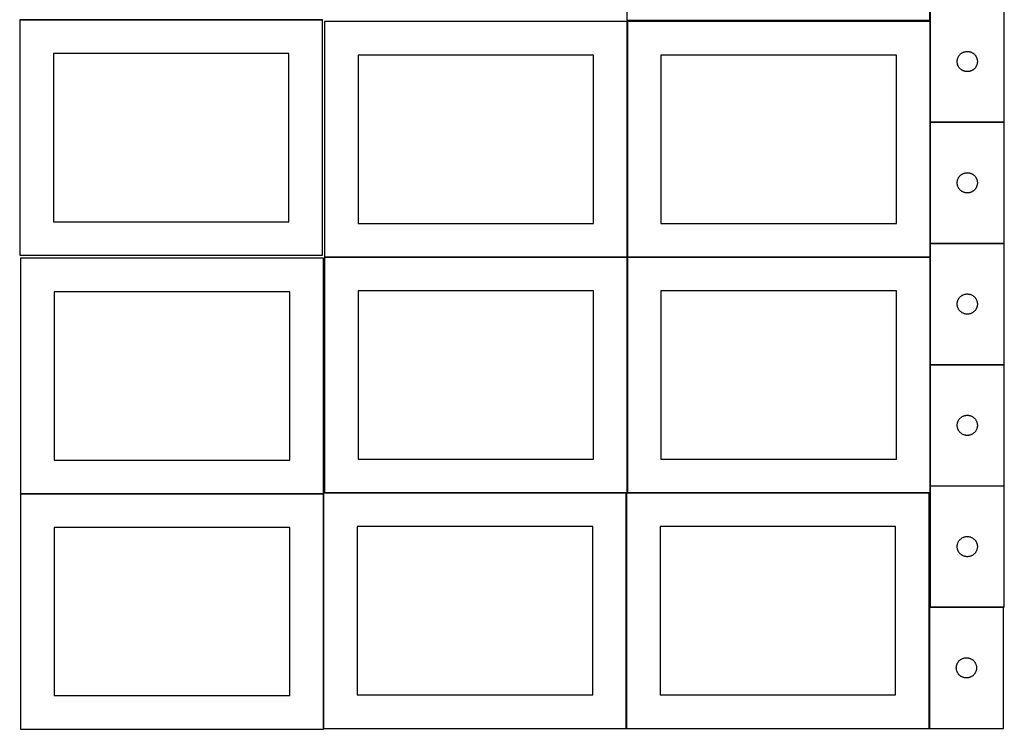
# Model space of a CAD drawing. Header units: millimetres. Extents: x 7 to 1491, y 7 to 2993.
# Tile 1 of 11: x 7 to 1470, y 7 to 1061. Entities that reach past the tile are written whole.
import ezdxf

# ---------------------------------------------------------------- set-up
doc = ezdxf.new("R2010")
doc.units = ezdxf.units.MM
doc.layers.add('COMMON', color=5, linetype='CONTINUOUS', true_color=0x0000ff)
doc.layers.add('CUT', color=7, linetype='CONTINUOUS', true_color=0x000000)

msp = doc.modelspace()

# ---------------------------------------------------------------- linework, layer by layer
at = {"layer": 'COMMON'}
for p, q in [((7.849575, 1060.999043), (456.524735, 1060.999043)), ((909.474233, 1058.249546), (909.474233, 708.249546)), ((1359.674234, 1058.249546), (1359.674234, 908.849567)), ((1359.674234, 908.649566), (1359.674234, 728.649566)), ((1359.774235, 908.749566), (1469.774235, 908.749566)), ((1359.674234, 728.449565), (1359.674234, 708.249546)), ((1359.774235, 728.549565), (1469.774235, 728.549565)), ((459.374233, 708.149545), (909.374233, 708.149545)), ((909.474233, 708.049545), (909.474233, 358.049545)), ((909.574234, 708.149545), (1359.574234, 708.149545)), ((1359.674234, 708.049545), (1359.674234, 548.449565)), ((1359.674234, 548.249564), (1359.674234, 368.249564)), ((1359.774235, 548.349564), (1469.774235, 548.349564)), ((1359.674234, 368.049563), (1359.674234, 358.049545)), ((1359.774235, 368.149563), (1469.774235, 368.149563)), ((7.849575, 356.62478), (457.849575, 356.62478)), ((457.949575, 356.52478), (457.949575, 7.849544)), ((459.374233, 357.949544), (908.049576, 357.949544)), ((908.149576, 357.849544), (908.149576, 7.849544)), ((909.574234, 357.949544), (1358.249577, 357.949544)), ((1358.349577, 187.849544), (1358.349577, 7.849544)), ((1359.774235, 187.949544), (1468.449578, 187.949544))]:
    msp.add_line(p, q, dxfattribs=at)
at = {"layer": 'CUT'}
for p, q in [((909.014593, 1410.369179), (909.014593, 1060.369179)), ((1359.014593, 1060.369179), (1359.014593, 1410.369179)), ((1359.774235, 1088.849567), (1359.774235, 908.849567)), ((1469.774235, 908.849567), (1469.774235, 1088.849567)), ((456.524735, 1060.899043), (6.524735, 1060.899043)), ((6.524735, 1060.899043), (6.524735, 710.899043)), ((456.524735, 710.899043), (456.524735, 1060.899043)), ((909.374233, 1058.249546), (459.374233, 1058.249546)), ((459.374233, 1058.249546), (459.374233, 708.249546)), ((909.014593, 1060.369179), (1359.014593, 1060.369179)), ((909.374233, 708.249546), (909.374233, 1058.249546)), ((1359.574234, 1058.249546), (909.574234, 1058.249546)), ((909.574234, 1058.249546), (909.574234, 708.249546)), ((1359.574234, 708.249546), (1359.574234, 1058.249546)), ((406.524735, 1010.899043), (56.524735, 1010.899043)), ((56.524735, 1010.899043), (56.524735, 760.899043)), ((406.524735, 760.899043), (406.524735, 1010.899043)), ((1404.305073, 1009.591849), (1404.871953, 1010.116545)), ((1404.871953, 1010.116545), (1405.465093, 1010.611364)), ((1405.465093, 1010.611364), (1406.082919, 1011.074992)), ((1406.082919, 1011.074992), (1406.723792, 1011.5062)), ((1406.723792, 1011.5062), (1407.386014, 1011.903845)), ((1407.386014, 1011.903845), (1408.067828, 1012.266873)), ((1408.067828, 1012.266873), (1408.767427, 1012.59432)), ((1408.767427, 1012.59432), (1409.482954, 1012.885319)), ((1409.482954, 1012.885319), (1410.212513, 1013.139097)), ((1410.212513, 1013.139097), (1410.954168, 1013.354982)), ((1410.954168, 1013.354982), (1411.705954, 1013.532402)), ((1411.705954, 1013.532402), (1412.465876, 1013.670885)), ((1412.465876, 1013.670885), (1413.23192, 1013.770065)), ((1413.23192, 1013.770065), (1414.002054, 1013.829678)), ((1414.002054, 1013.829678), (1414.774235, 1013.849567)), ((1414.774235, 1013.849567), (1415.546416, 1013.829678)), ((1415.546416, 1013.829678), (1416.31655, 1013.770065)), ((1416.31655, 1013.770065), (1417.082594, 1013.670885)), ((1417.082594, 1013.670885), (1417.842516, 1013.532402)), ((1417.842516, 1013.532402), (1418.594302, 1013.354982)), ((1418.594302, 1013.354982), (1419.335958, 1013.139097)), ((1419.335958, 1013.139097), (1420.065516, 1012.885319)), ((1420.065516, 1012.885319), (1420.781044, 1012.59432)), ((1420.781044, 1012.59432), (1421.480642, 1012.266873)), ((1421.480642, 1012.266873), (1422.162456, 1011.903845)), ((1422.162456, 1011.903845), (1422.824678, 1011.5062)), ((1422.824678, 1011.5062), (1423.465552, 1011.074992)), ((1423.465552, 1011.074992), (1424.083377, 1010.611364)), ((1424.083377, 1010.611364), (1424.676517, 1010.116545)), ((1424.676517, 1010.116545), (1425.243397, 1009.591849)), ((859.374233, 1008.249546), (509.374233, 1008.249546)), ((509.374233, 1008.249546), (509.374233, 758.249546)), ((859.374233, 758.249546), (859.374233, 1008.249546)), ((1309.574234, 1008.249546), (959.574234, 1008.249546)), ((959.574234, 1008.249546), (959.574234, 758.249546)), ((1309.574234, 758.249546), (1309.574234, 1008.249546)), ((1399.779208, 999.235785), (1399.818972, 1000.007198)), ((1399.779208, 998.463348), (1399.779208, 999.235785)), ((1399.818972, 997.691935), (1399.779208, 998.463348)), ((1399.818972, 1000.007198), (1399.898395, 1000.775542)), ((1399.898395, 996.923591), (1399.818972, 997.691935)), ((1399.898395, 1000.775542), (1400.017266, 1001.538778)), ((1400.017266, 996.160355), (1399.898395, 996.923591)), ((1400.017266, 1001.538778), (1400.17527, 1002.294883)), ((1400.17527, 995.40425), (1400.017266, 996.160355)), ((1400.17527, 1002.294883), (1400.371987, 1003.041851)), ((1400.371987, 994.657282), (1400.17527, 995.40425)), ((1400.371987, 1003.041851), (1400.606897, 1003.777702)), ((1400.606897, 1003.777702), (1400.879376, 1004.500485)), ((1400.879376, 1004.500485), (1401.188701, 1005.208282)), ((1401.188701, 1005.208282), (1401.534053, 1005.899218)), ((1401.534053, 1005.899218), (1401.914516, 1006.571459)), ((1401.914516, 1006.571459), (1402.32908, 1007.223222)), ((1402.32908, 1007.223222), (1402.776646, 1007.852781)), ((1402.776646, 1007.852781), (1403.256028, 1008.458464)), ((1403.256028, 1008.458464), (1403.765955, 1009.038667)), ((1403.765955, 1009.038667), (1404.305073, 1009.591849)), ((1425.243397, 1009.591849), (1425.782516, 1009.038667)), ((1425.782516, 1009.038667), (1426.292442, 1008.458464)), ((1426.292442, 1008.458464), (1426.771824, 1007.852781)), ((1426.771824, 1007.852781), (1427.21939, 1007.223222)), ((1427.21939, 1007.223222), (1427.633955, 1006.571459)), ((1427.633955, 1006.571459), (1428.014417, 1005.899218)), ((1428.014417, 1005.899218), (1428.359769, 1005.208282)), ((1428.359769, 1005.208282), (1428.669095, 1004.500485)), ((1428.669095, 1004.500485), (1428.941574, 1003.777702)), ((1428.941574, 1003.777702), (1429.176483, 1003.041851)), ((1429.176483, 1003.041851), (1429.373201, 1002.294883)), ((1429.373201, 995.40425), (1429.176483, 994.657282)), ((1429.373201, 1002.294883), (1429.531204, 1001.538778)), ((1429.531204, 996.160355), (1429.373201, 995.40425)), ((1429.531204, 1001.538778), (1429.650075, 1000.775542)), ((1429.650075, 996.923591), (1429.531204, 996.160355)), ((1429.650075, 1000.775542), (1429.729498, 1000.007198)), ((1429.729498, 997.691935), (1429.650075, 996.923591)), ((1429.729498, 1000.007198), (1429.769262, 999.235785)), ((1429.769262, 998.463348), (1429.729498, 997.691935)), ((1429.769262, 999.235785), (1429.769262, 998.463348)), ((1400.606897, 993.921431), (1400.371987, 994.657282)), ((1400.879376, 993.198648), (1400.606897, 993.921431)), ((1401.188701, 992.490851), (1400.879376, 993.198648)), ((1401.534053, 991.799915), (1401.188701, 992.490851)), ((1401.914516, 991.127675), (1401.534053, 991.799915)), ((1402.32908, 990.475911), (1401.914516, 991.127675)), ((1402.776646, 989.846352), (1402.32908, 990.475911)), ((1403.256028, 989.240669), (1402.776646, 989.846352)), ((1403.765955, 988.660466), (1403.256028, 989.240669)), ((1404.305073, 988.107284), (1403.765955, 988.660466)), ((1404.871953, 987.582588), (1404.305073, 988.107284)), ((1405.465093, 987.087769), (1404.871953, 987.582588)), ((1406.082919, 986.624141), (1405.465093, 987.087769)), ((1406.723792, 986.192933), (1406.082919, 986.624141)), ((1407.386014, 985.795288), (1406.723792, 986.192933)), ((1408.067828, 985.43226), (1407.386014, 985.795288)), ((1408.767427, 985.104813), (1408.067828, 985.43226)), ((1409.482954, 984.813814), (1408.767427, 985.104813)), ((1410.212513, 984.560036), (1409.482954, 984.813814)), ((1410.954168, 984.344151), (1410.212513, 984.560036)), ((1411.705954, 984.166731), (1410.954168, 984.344151)), ((1412.465876, 984.028248), (1411.705954, 984.166731)), ((1413.23192, 983.929068), (1412.465876, 984.028248)), ((1414.002054, 983.869455), (1413.23192, 983.929068)), ((1414.774235, 983.849567), (1414.002054, 983.869455)), ((1415.546416, 983.869455), (1414.774235, 983.849567)), ((1416.31655, 983.929068), (1415.546416, 983.869455)), ((1417.082594, 984.028248), (1416.31655, 983.929068)), ((1417.842516, 984.166731), (1417.082594, 984.028248)), ((1418.594302, 984.344151), (1417.842516, 984.166731)), ((1419.335958, 984.560036), (1418.594302, 984.344151)), ((1420.065516, 984.813814), (1419.335958, 984.560036)), ((1420.781044, 985.104813), (1420.065516, 984.813814)), ((1421.480642, 985.43226), (1420.781044, 985.104813)), ((1422.162456, 985.795288), (1421.480642, 985.43226)), ((1422.824678, 986.192933), (1422.162456, 985.795288)), ((1423.465552, 986.624141), (1422.824678, 986.192933)), ((1424.083377, 987.087769), (1423.465552, 986.624141)), ((1424.676517, 987.582588), (1424.083377, 987.087769)), ((1425.243397, 988.107284), (1424.676517, 987.582588)), ((1425.782516, 988.660466), (1425.243397, 988.107284)), ((1426.292442, 989.240669), (1425.782516, 988.660466)), ((1426.771824, 989.846352), (1426.292442, 989.240669)), ((1427.21939, 990.475911), (1426.771824, 989.846352)), ((1427.633955, 991.127675), (1427.21939, 990.475911)), ((1428.014417, 991.799915), (1427.633955, 991.127675)), ((1428.359769, 992.490851), (1428.014417, 991.799915)), ((1428.669095, 993.198648), (1428.359769, 992.490851)), ((1428.941574, 993.921431), (1428.669095, 993.198648)), ((1429.176483, 994.657282), (1428.941574, 993.921431)), ((1359.774235, 908.849567), (1469.774235, 908.849567)), ((1469.774235, 908.649566), (1359.774235, 908.649566)), ((1359.774235, 908.649566), (1359.774235, 728.649566)), ((1469.774235, 728.649566), (1469.774235, 908.649566)), ((1399.779208, 819.035784), (1399.818972, 819.807197)), ((1399.818972, 819.807197), (1399.898395, 820.575541)), ((1399.898395, 820.575541), (1400.017266, 821.338777)), ((1400.017266, 821.338777), (1400.17527, 822.094882)), ((1400.17527, 822.094882), (1400.371987, 822.84185)), ((1400.371987, 822.84185), (1400.606897, 823.577701)), ((1400.606897, 823.577701), (1400.879376, 824.300484)), ((1400.879376, 824.300484), (1401.188701, 825.008281)), ((1401.188701, 825.008281), (1401.534053, 825.699217)), ((1401.534053, 825.699217), (1401.914516, 826.371458)), ((1401.914516, 826.371458), (1402.32908, 827.023221)), ((1402.32908, 827.023221), (1402.776646, 827.65278)), ((1402.776646, 827.65278), (1403.256028, 828.258463)), ((1403.256028, 828.258463), (1403.765955, 828.838666)), ((1403.765955, 828.838666), (1404.305073, 829.391848)), ((1404.305073, 829.391848), (1404.871953, 829.916544)), ((1404.871953, 829.916544), (1405.465093, 830.411363)), ((1405.465093, 830.411363), (1406.082919, 830.874991)), ((1406.082919, 830.874991), (1406.723792, 831.306199)), ((1406.723792, 831.306199), (1407.386014, 831.703844)), ((1407.386014, 831.703844), (1408.067828, 832.066872)), ((1408.067828, 832.066872), (1408.767427, 832.394319)), ((1408.767427, 832.394319), (1409.482954, 832.685318)), ((1409.482954, 832.685318), (1410.212513, 832.939096)), ((1410.212513, 832.939096), (1410.954168, 833.154981)), ((1410.954168, 833.154981), (1411.705954, 833.332401)), ((1411.705954, 833.332401), (1412.465876, 833.470884)), ((1412.465876, 833.470884), (1413.23192, 833.570064)), ((1413.23192, 833.570064), (1414.002054, 833.629677)), ((1414.002054, 833.629677), (1414.774235, 833.649566)), ((1414.774235, 833.649566), (1415.546416, 833.629677)), ((1415.546416, 833.629677), (1416.31655, 833.570064)), ((1416.31655, 833.570064), (1417.082594, 833.470884)), ((1417.082594, 833.470884), (1417.842516, 833.332401)), ((1417.842516, 833.332401), (1418.594302, 833.154981)), ((1418.594302, 833.154981), (1419.335958, 832.939096)), ((1419.335958, 832.939096), (1420.065516, 832.685318)), ((1420.065516, 832.685318), (1420.781044, 832.394319)), ((1420.781044, 832.394319), (1421.480642, 832.066872)), ((1421.480642, 832.066872), (1422.162456, 831.703844)), ((1422.162456, 831.703844), (1422.824678, 831.306199)), ((1422.824678, 831.306199), (1423.465552, 830.874991)), ((1423.465552, 830.874991), (1424.083377, 830.411363)), ((1424.083377, 830.411363), (1424.676517, 829.916544)), ((1424.676517, 829.916544), (1425.243397, 829.391848)), ((1425.243397, 829.391848), (1425.782516, 828.838666)), ((1425.782516, 828.838666), (1426.292442, 828.258463)), ((1426.292442, 828.258463), (1426.771824, 827.65278)), ((1426.771824, 827.65278), (1427.21939, 827.023221)), ((1427.21939, 827.023221), (1427.633955, 826.371458)), ((1427.633955, 826.371458), (1428.014417, 825.699217)), ((1428.014417, 825.699217), (1428.359769, 825.008281)), ((1428.359769, 825.008281), (1428.669095, 824.300484)), ((1428.669095, 824.300484), (1428.941574, 823.577701)), ((1428.941574, 823.577701), (1429.176483, 822.84185)), ((1429.176483, 822.84185), (1429.373201, 822.094882)), ((1429.373201, 822.094882), (1429.531204, 821.338777)), ((1429.531204, 821.338777), (1429.650075, 820.575541)), ((1429.650075, 820.575541), (1429.729498, 819.807197)), ((1429.729498, 819.807197), (1429.769262, 819.035784)), ((1399.779208, 818.263347), (1399.779208, 819.035784)), ((1399.818972, 817.491934), (1399.779208, 818.263347)), ((1399.898395, 816.72359), (1399.818972, 817.491934)), ((1400.017266, 815.960354), (1399.898395, 816.72359)), ((1400.17527, 815.204249), (1400.017266, 815.960354)), ((1400.371987, 814.457281), (1400.17527, 815.204249)), ((1400.606897, 813.72143), (1400.371987, 814.457281)), ((1400.879376, 812.998647), (1400.606897, 813.72143)), ((1401.188701, 812.29085), (1400.879376, 812.998647)), ((1401.534053, 811.599914), (1401.188701, 812.29085)), ((1401.914516, 810.927674), (1401.534053, 811.599914)), ((1402.32908, 810.27591), (1401.914516, 810.927674)), ((1402.776646, 809.646351), (1402.32908, 810.27591)), ((1403.256028, 809.040668), (1402.776646, 809.646351)), ((1403.765955, 808.460465), (1403.256028, 809.040668)), ((1404.305073, 807.907283), (1403.765955, 808.460465)), ((1404.871953, 807.382587), (1404.305073, 807.907283)), ((1405.465093, 806.887768), (1404.871953, 807.382587)), ((1406.082919, 806.42414), (1405.465093, 806.887768)), ((1406.723792, 805.992932), (1406.082919, 806.42414)), ((1407.386014, 805.595287), (1406.723792, 805.992932)), ((1408.067828, 805.232259), (1407.386014, 805.595287)), ((1408.767427, 804.904812), (1408.067828, 805.232259)), ((1409.482954, 804.613813), (1408.767427, 804.904812)), ((1420.781044, 804.904812), (1420.065516, 804.613813)), ((1421.480642, 805.232259), (1420.781044, 804.904812)), ((1422.162456, 805.595287), (1421.480642, 805.232259)), ((1422.824678, 805.992932), (1422.162456, 805.595287)), ((1423.465552, 806.42414), (1422.824678, 805.992932)), ((1424.083377, 806.887768), (1423.465552, 806.42414)), ((1424.676517, 807.382587), (1424.083377, 806.887768)), ((1425.243397, 807.907283), (1424.676517, 807.382587)), ((1425.782516, 808.460465), (1425.243397, 807.907283)), ((1426.292442, 809.040668), (1425.782516, 808.460465)), ((1426.771824, 809.646351), (1426.292442, 809.040668)), ((1427.21939, 810.27591), (1426.771824, 809.646351)), ((1427.633955, 810.927674), (1427.21939, 810.27591)), ((1428.014417, 811.599914), (1427.633955, 810.927674)), ((1428.359769, 812.29085), (1428.014417, 811.599914)), ((1428.669095, 812.998647), (1428.359769, 812.29085)), ((1428.941574, 813.72143), (1428.669095, 812.998647)), ((1429.176483, 814.457281), (1428.941574, 813.72143)), ((1429.373201, 815.204249), (1429.176483, 814.457281)), ((1429.531204, 815.960354), (1429.373201, 815.204249)), ((1429.650075, 816.72359), (1429.531204, 815.960354)), ((1429.729498, 817.491934), (1429.650075, 816.72359)), ((1429.769262, 818.263347), (1429.729498, 817.491934)), ((1429.769262, 819.035784), (1429.769262, 818.263347)), ((1410.212513, 804.360035), (1409.482954, 804.613813)), ((1410.954168, 804.14415), (1410.212513, 804.360035)), ((1411.705954, 803.96673), (1410.954168, 804.14415)), ((1412.465876, 803.828247), (1411.705954, 803.96673)), ((1413.23192, 803.729067), (1412.465876, 803.828247)), ((1414.002054, 803.669454), (1413.23192, 803.729067)), ((1414.774235, 803.649566), (1414.002054, 803.669454)), ((1415.546416, 803.669454), (1414.774235, 803.649566)), ((1416.31655, 803.729067), (1415.546416, 803.669454)), ((1417.082594, 803.828247), (1416.31655, 803.729067)), ((1417.842516, 803.96673), (1417.082594, 803.828247)), ((1418.594302, 804.14415), (1417.842516, 803.96673)), ((1419.335958, 804.360035), (1418.594302, 804.14415)), ((1420.065516, 804.613813), (1419.335958, 804.360035)), ((56.524735, 760.899043), (406.524735, 760.899043)), ((509.374233, 758.249546), (859.374233, 758.249546)), ((959.574234, 758.249546), (1309.574234, 758.249546)), ((1359.774235, 728.649566), (1469.774235, 728.649566)), ((1469.774235, 728.449565), (1359.774235, 728.449565)), ((1359.774235, 728.449565), (1359.774235, 548.449565)), ((1469.774235, 548.449565), (1469.774235, 728.449565)), ((6.524735, 710.899043), (456.524735, 710.899043)), ((457.849575, 706.724781), (7.849575, 706.724781)), ((7.849575, 706.724781), (7.849575, 356.724781)), ((457.849575, 356.724781), (457.849575, 706.724781)), ((459.374233, 708.249546), (909.374233, 708.249546)), ((909.374233, 708.049545), (459.374233, 708.049545)), ((459.374233, 708.049545), (459.374233, 358.049545)), ((909.374233, 358.049545), (909.374233, 708.049545)), ((909.574234, 708.249546), (1359.574234, 708.249546)), ((1359.574234, 708.049545), (909.574234, 708.049545)), ((909.574234, 708.049545), (909.574234, 358.049545)), ((1359.574234, 358.049545), (1359.574234, 708.049545)), ((407.849575, 656.724781), (57.849575, 656.724781)), ((57.849575, 656.724781), (57.849575, 406.724781)), ((407.849575, 406.724781), (407.849575, 656.724781)), ((859.374233, 658.049545), (509.374233, 658.049545)), ((509.374233, 658.049545), (509.374233, 408.049545)), ((859.374233, 408.049545), (859.374233, 658.049545)), ((1309.574234, 658.049545), (959.574234, 658.049545)), ((959.574234, 658.049545), (959.574234, 408.049545)), ((1309.574234, 408.049545), (1309.574234, 658.049545)), ((1400.606897, 643.3777), (1400.879376, 644.100483)), ((1400.879376, 644.100483), (1401.188701, 644.80828)), ((1401.188701, 644.80828), (1401.534053, 645.499216)), ((1401.534053, 645.499216), (1401.914516, 646.171457)), ((1401.914516, 646.171457), (1402.32908, 646.82322)), ((1402.32908, 646.82322), (1402.776646, 647.452779)), ((1402.776646, 647.452779), (1403.256028, 648.058462)), ((1403.256028, 648.058462), (1403.765955, 648.638665)), ((1403.765955, 648.638665), (1404.305073, 649.191847)), ((1404.305073, 649.191847), (1404.871953, 649.716543)), ((1404.871953, 649.716543), (1405.465093, 650.211362)), ((1405.465093, 650.211362), (1406.082919, 650.67499)), ((1406.082919, 650.67499), (1406.723792, 651.106198)), ((1406.723792, 651.106198), (1407.386014, 651.503843)), ((1407.386014, 651.503843), (1408.067828, 651.866871)), ((1408.067828, 651.866871), (1408.767427, 652.194318)), ((1408.767427, 652.194318), (1409.482954, 652.485317)), ((1409.482954, 652.485317), (1410.212513, 652.739095)), ((1410.212513, 652.739095), (1410.954168, 652.95498)), ((1410.954168, 652.95498), (1411.705954, 653.1324)), ((1411.705954, 653.1324), (1412.465876, 653.270883)), ((1412.465876, 653.270883), (1413.23192, 653.370063)), ((1413.23192, 653.370063), (1414.002054, 653.429676)), ((1414.002054, 653.429676), (1414.774235, 653.449565)), ((1414.774235, 653.449565), (1415.546416, 653.429676)), ((1415.546416, 653.429676), (1416.31655, 653.370063)), ((1416.31655, 653.370063), (1417.082594, 653.270883)), ((1417.082594, 653.270883), (1417.842516, 653.1324)), ((1417.842516, 653.1324), (1418.594302, 652.95498)), ((1418.594302, 652.95498), (1419.335958, 652.739095)), ((1419.335958, 652.739095), (1420.065516, 652.485317)), ((1420.065516, 652.485317), (1420.781044, 652.194318)), ((1420.781044, 652.194318), (1421.480642, 651.866871)), ((1421.480642, 651.866871), (1422.162456, 651.503843)), ((1422.162456, 651.503843), (1422.824678, 651.106198)), ((1422.824678, 651.106198), (1423.465552, 650.67499)), ((1423.465552, 650.67499), (1424.083377, 650.211362)), ((1424.083377, 650.211362), (1424.676517, 649.716543)), ((1424.676517, 649.716543), (1425.243397, 649.191847)), ((1425.243397, 649.191847), (1425.782516, 648.638665)), ((1425.782516, 648.638665), (1426.292442, 648.058462)), ((1426.292442, 648.058462), (1426.771824, 647.452779)), ((1426.771824, 647.452779), (1427.21939, 646.82322)), ((1427.21939, 646.82322), (1427.633955, 646.171457)), ((1427.633955, 646.171457), (1428.014417, 645.499216)), ((1428.014417, 645.499216), (1428.359769, 644.80828)), ((1428.359769, 644.80828), (1428.669095, 644.100483)), ((1428.669095, 644.100483), (1428.941574, 643.3777)), ((1399.779208, 638.835783), (1399.818972, 639.607196)), ((1399.779208, 638.063346), (1399.779208, 638.835783)), ((1399.818972, 637.291933), (1399.779208, 638.063346)), ((1399.818972, 639.607196), (1399.898395, 640.37554)), ((1399.898395, 636.523589), (1399.818972, 637.291933)), ((1399.898395, 640.37554), (1400.017266, 641.138776)), ((1400.017266, 635.760353), (1399.898395, 636.523589)), ((1400.017266, 641.138776), (1400.17527, 641.894881)), ((1400.17527, 635.004248), (1400.017266, 635.760353)), ((1400.17527, 641.894881), (1400.371987, 642.641849)), ((1400.371987, 634.25728), (1400.17527, 635.004248)), ((1400.371987, 642.641849), (1400.606897, 643.3777)), ((1400.606897, 633.521429), (1400.371987, 634.25728)), ((1400.879376, 632.798646), (1400.606897, 633.521429)), ((1401.188701, 632.090849), (1400.879376, 632.798646)), ((1401.534053, 631.399913), (1401.188701, 632.090849)), ((1401.914516, 630.727673), (1401.534053, 631.399913)), ((1402.32908, 630.075909), (1401.914516, 630.727673)), ((1402.776646, 629.44635), (1402.32908, 630.075909)), ((1403.256028, 628.840667), (1402.776646, 629.44635)), ((1426.771824, 629.44635), (1426.292442, 628.840667)), ((1427.21939, 630.075909), (1426.771824, 629.44635)), ((1427.633955, 630.727673), (1427.21939, 630.075909)), ((1428.014417, 631.399913), (1427.633955, 630.727673)), ((1428.359769, 632.090849), (1428.014417, 631.399913)), ((1428.669095, 632.798646), (1428.359769, 632.090849)), ((1428.941574, 633.521429), (1428.669095, 632.798646)), ((1428.941574, 643.3777), (1429.176483, 642.641849)), ((1429.176483, 634.25728), (1428.941574, 633.521429)), ((1429.176483, 642.641849), (1429.373201, 641.894881)), ((1429.373201, 635.004248), (1429.176483, 634.25728)), ((1429.373201, 641.894881), (1429.531204, 641.138776)), ((1429.531204, 635.760353), (1429.373201, 635.004248)), ((1429.531204, 641.138776), (1429.650075, 640.37554)), ((1429.650075, 636.523589), (1429.531204, 635.760353)), ((1429.650075, 640.37554), (1429.729498, 639.607196)), ((1429.729498, 637.291933), (1429.650075, 636.523589)), ((1429.729498, 639.607196), (1429.769262, 638.835783)), ((1429.769262, 638.063346), (1429.729498, 637.291933)), ((1429.769262, 638.835783), (1429.769262, 638.063346)), ((1403.765955, 628.260464), (1403.256028, 628.840667)), ((1404.305073, 627.707282), (1403.765955, 628.260464)), ((1404.871953, 627.182586), (1404.305073, 627.707282)), ((1405.465093, 626.687767), (1404.871953, 627.182586)), ((1406.082919, 626.224139), (1405.465093, 626.687767)), ((1406.723792, 625.792931), (1406.082919, 626.224139)), ((1407.386014, 625.395286), (1406.723792, 625.792931)), ((1408.067828, 625.032258), (1407.386014, 625.395286)), ((1408.767427, 624.704811), (1408.067828, 625.032258)), ((1409.482954, 624.413812), (1408.767427, 624.704811)), ((1410.212513, 624.160034), (1409.482954, 624.413812)), ((1410.954168, 623.944149), (1410.212513, 624.160034)), ((1411.705954, 623.766729), (1410.954168, 623.944149)), ((1412.465876, 623.628246), (1411.705954, 623.766729)), ((1413.23192, 623.529066), (1412.465876, 623.628246)), ((1414.002054, 623.469453), (1413.23192, 623.529066)), ((1414.774235, 623.449565), (1414.002054, 623.469453)), ((1415.546416, 623.469453), (1414.774235, 623.449565)), ((1416.31655, 623.529066), (1415.546416, 623.469453)), ((1417.082594, 623.628246), (1416.31655, 623.529066)), ((1417.842516, 623.766729), (1417.082594, 623.628246)), ((1418.594302, 623.944149), (1417.842516, 623.766729)), ((1419.335958, 624.160034), (1418.594302, 623.944149)), ((1420.065516, 624.413812), (1419.335958, 624.160034)), ((1420.781044, 624.704811), (1420.065516, 624.413812)), ((1421.480642, 625.032258), (1420.781044, 624.704811)), ((1422.162456, 625.395286), (1421.480642, 625.032258)), ((1422.824678, 625.792931), (1422.162456, 625.395286)), ((1423.465552, 626.224139), (1422.824678, 625.792931)), ((1424.083377, 626.687767), (1423.465552, 626.224139)), ((1424.676517, 627.182586), (1424.083377, 626.687767)), ((1425.243397, 627.707282), (1424.676517, 627.182586)), ((1425.782516, 628.260464), (1425.243397, 627.707282)), ((1426.292442, 628.840667), (1425.782516, 628.260464)), ((1359.774235, 548.449565), (1469.774235, 548.449565)), ((1469.774235, 548.249564), (1359.774235, 548.249564)), ((1359.774235, 548.249564), (1359.774235, 368.249564)), ((1469.774235, 368.249564), (1469.774235, 548.249564)), ((1403.256028, 467.858461), (1403.765955, 468.438664)), ((1403.765955, 468.438664), (1404.305073, 468.991846)), ((1404.305073, 468.991846), (1404.871953, 469.516542)), ((1404.871953, 469.516542), (1405.465093, 470.011361)), ((1405.465093, 470.011361), (1406.082919, 470.474989)), ((1406.082919, 470.474989), (1406.723792, 470.906197)), ((1406.723792, 470.906197), (1407.386014, 471.303842)), ((1407.386014, 471.303842), (1408.067828, 471.66687)), ((1408.067828, 471.66687), (1408.767427, 471.994317)), ((1408.767427, 471.994317), (1409.482954, 472.285316)), ((1409.482954, 472.285316), (1410.212513, 472.539094)), ((1410.212513, 472.539094), (1410.954168, 472.754979)), ((1410.954168, 472.754979), (1411.705954, 472.932399)), ((1411.705954, 472.932399), (1412.465876, 473.070882)), ((1412.465876, 473.070882), (1413.23192, 473.170062)), ((1413.23192, 473.170062), (1414.002054, 473.229675)), ((1414.002054, 473.229675), (1414.774235, 473.249564)), ((1414.774235, 473.249564), (1415.546416, 473.229675)), ((1415.546416, 473.229675), (1416.31655, 473.170062)), ((1416.31655, 473.170062), (1417.082594, 473.070882)), ((1417.082594, 473.070882), (1417.842516, 472.932399)), ((1417.842516, 472.932399), (1418.594302, 472.754979)), ((1418.594302, 472.754979), (1419.335958, 472.539094)), ((1419.335958, 472.539094), (1420.065516, 472.285316)), ((1420.065516, 472.285316), (1420.781044, 471.994317)), ((1420.781044, 471.994317), (1421.480642, 471.66687)), ((1421.480642, 471.66687), (1422.162456, 471.303842)), ((1422.162456, 471.303842), (1422.824678, 470.906197)), ((1422.824678, 470.906197), (1423.465552, 470.474989)), ((1423.465552, 470.474989), (1424.083377, 470.011361)), ((1424.083377, 470.011361), (1424.676517, 469.516542)), ((1424.676517, 469.516542), (1425.243397, 468.991846)), ((1425.243397, 468.991846), (1425.782516, 468.438664)), ((1425.782516, 468.438664), (1426.292442, 467.858461)), ((1399.779208, 458.635782), (1399.818972, 459.407195)), ((1399.779208, 457.863345), (1399.779208, 458.635782)), ((1399.818972, 457.091932), (1399.779208, 457.863345)), ((1399.818972, 459.407195), (1399.898395, 460.175539)), ((1399.898395, 456.323588), (1399.818972, 457.091932)), ((1399.898395, 460.175539), (1400.017266, 460.938775)), ((1400.017266, 455.560352), (1399.898395, 456.323588)), ((1400.017266, 460.938775), (1400.17527, 461.69488)), ((1400.17527, 454.804247), (1400.017266, 455.560352)), ((1400.17527, 461.69488), (1400.371987, 462.441848)), ((1400.371987, 454.057279), (1400.17527, 454.804247)), ((1400.371987, 462.441848), (1400.606897, 463.177699)), ((1400.606897, 453.321428), (1400.371987, 454.057279)), ((1400.606897, 463.177699), (1400.879376, 463.900482)), ((1400.879376, 463.900482), (1401.188701, 464.608279)), ((1401.188701, 464.608279), (1401.534053, 465.299215)), ((1401.534053, 465.299215), (1401.914516, 465.971456)), ((1401.914516, 465.971456), (1402.32908, 466.623219)), ((1402.32908, 466.623219), (1402.776646, 467.252778)), ((1402.776646, 467.252778), (1403.256028, 467.858461)), ((1426.292442, 467.858461), (1426.771824, 467.252778)), ((1426.771824, 467.252778), (1427.21939, 466.623219)), ((1427.21939, 466.623219), (1427.633955, 465.971456)), ((1427.633955, 465.971456), (1428.014417, 465.299215)), ((1428.014417, 465.299215), (1428.359769, 464.608279)), ((1428.359769, 464.608279), (1428.669095, 463.900482)), ((1428.669095, 463.900482), (1428.941574, 463.177699)), ((1428.941574, 463.177699), (1429.176483, 462.441848)), ((1429.176483, 454.057279), (1428.941574, 453.321428)), ((1429.176483, 462.441848), (1429.373201, 461.69488)), ((1429.373201, 454.804247), (1429.176483, 454.057279)), ((1429.373201, 461.69488), (1429.531204, 460.938775)), ((1429.531204, 455.560352), (1429.373201, 454.804247)), ((1429.531204, 460.938775), (1429.650075, 460.175539)), ((1429.650075, 456.323588), (1429.531204, 455.560352)), ((1429.650075, 460.175539), (1429.729498, 459.407195)), ((1429.729498, 457.091932), (1429.650075, 456.323588)), ((1429.729498, 459.407195), (1429.769262, 458.635782)), ((1429.769262, 457.863345), (1429.729498, 457.091932)), ((1429.769262, 458.635782), (1429.769262, 457.863345)), ((1400.879376, 452.598645), (1400.606897, 453.321428)), ((1401.188701, 451.890848), (1400.879376, 452.598645)), ((1401.534053, 451.199912), (1401.188701, 451.890848)), ((1401.914516, 450.527672), (1401.534053, 451.199912)), ((1402.32908, 449.875908), (1401.914516, 450.527672)), ((1402.776646, 449.246349), (1402.32908, 449.875908)), ((1403.256028, 448.640666), (1402.776646, 449.246349)), ((1403.765955, 448.060463), (1403.256028, 448.640666)), ((1404.305073, 447.507281), (1403.765955, 448.060463)), ((1404.871953, 446.982585), (1404.305073, 447.507281)), ((1405.465093, 446.487766), (1404.871953, 446.982585)), ((1406.082919, 446.024138), (1405.465093, 446.487766)), ((1406.723792, 445.59293), (1406.082919, 446.024138)), ((1407.386014, 445.195285), (1406.723792, 445.59293)), ((1408.067828, 444.832257), (1407.386014, 445.195285)), ((1408.767427, 444.50481), (1408.067828, 444.832257)), ((1409.482954, 444.213811), (1408.767427, 444.50481)), ((1410.212513, 443.960033), (1409.482954, 444.213811)), ((1410.954168, 443.744148), (1410.212513, 443.960033)), ((1411.705954, 443.566728), (1410.954168, 443.744148)), ((1412.465876, 443.428245), (1411.705954, 443.566728)), ((1413.23192, 443.329065), (1412.465876, 443.428245)), ((1414.002054, 443.269452), (1413.23192, 443.329065)), ((1414.774235, 443.249564), (1414.002054, 443.269452)), ((1415.546416, 443.269452), (1414.774235, 443.249564)), ((1416.31655, 443.329065), (1415.546416, 443.269452)), ((1417.082594, 443.428245), (1416.31655, 443.329065)), ((1417.842516, 443.566728), (1417.082594, 443.428245)), ((1418.594302, 443.744148), (1417.842516, 443.566728)), ((1419.335958, 443.960033), (1418.594302, 443.744148)), ((1420.065516, 444.213811), (1419.335958, 443.960033)), ((1420.781044, 444.50481), (1420.065516, 444.213811)), ((1421.480642, 444.832257), (1420.781044, 444.50481)), ((1422.162456, 445.195285), (1421.480642, 444.832257)), ((1422.824678, 445.59293), (1422.162456, 445.195285)), ((1423.465552, 446.024138), (1422.824678, 445.59293)), ((1424.083377, 446.487766), (1423.465552, 446.024138)), ((1424.676517, 446.982585), (1424.083377, 446.487766)), ((1425.243397, 447.507281), (1424.676517, 446.982585)), ((1425.782516, 448.060463), (1425.243397, 447.507281)), ((1426.292442, 448.640666), (1425.782516, 448.060463)), ((1426.771824, 449.246349), (1426.292442, 448.640666)), ((1427.21939, 449.875908), (1426.771824, 449.246349)), ((1427.633955, 450.527672), (1427.21939, 449.875908)), ((1428.014417, 451.199912), (1427.633955, 450.527672)), ((1428.359769, 451.890848), (1428.014417, 451.199912)), ((1428.669095, 452.598645), (1428.359769, 451.890848)), ((1428.941574, 453.321428), (1428.669095, 452.598645)), ((57.849575, 406.724781), (407.849575, 406.724781)), ((509.374233, 408.049545), (859.374233, 408.049545)), ((959.574234, 408.049545), (1309.574234, 408.049545)), ((1359.774235, 368.249564), (1469.774235, 368.249564)), ((1469.774235, 368.049563), (1359.774235, 368.049563)), ((1359.774235, 368.049563), (1359.774235, 188.049563)), ((1469.774235, 188.049563), (1469.774235, 368.049563)), ((7.849575, 356.724781), (457.849575, 356.724781)), ((457.849575, 356.52478), (7.849575, 356.52478)), ((7.849575, 356.52478), (7.849575, 6.52478)), ((457.849575, 6.52478), (457.849575, 356.52478)), ((908.049576, 357.849544), (458.049576, 357.849544)), ((458.049576, 357.849544), (458.049576, 7.849544)), ((459.374233, 358.049545), (909.374233, 358.049545)), ((908.049576, 7.849544), (908.049576, 357.849544)), ((1358.249577, 357.849544), (908.249577, 357.849544)), ((908.249577, 357.849544), (908.249577, 7.849544)), ((909.574234, 358.049545), (1359.574234, 358.049545)), ((1358.249577, 7.849544), (1358.249577, 357.849544)), ((858.049576, 307.849544), (508.049576, 307.849544)), ((508.049576, 307.849544), (508.049576, 57.849544)), ((858.049576, 57.849544), (858.049576, 307.849544)), ((1308.249577, 307.849544), (958.249577, 307.849544)), ((958.249577, 307.849544), (958.249577, 57.849544)), ((1308.249577, 57.849544), (1308.249577, 307.849544)), ((407.849575, 306.52478), (57.849575, 306.52478)), ((57.849575, 306.52478), (57.849575, 56.52478)), ((407.849575, 56.52478), (407.849575, 306.52478)), ((1410.954168, 292.554978), (1411.705954, 292.732398)), ((1411.705954, 292.732398), (1412.465876, 292.870881)), ((1412.465876, 292.870881), (1413.23192, 292.970061)), ((1413.23192, 292.970061), (1414.002054, 293.029674)), ((1414.002054, 293.029674), (1414.774235, 293.049563)), ((1414.774235, 293.049563), (1415.546416, 293.029674)), ((1415.546416, 293.029674), (1416.31655, 292.970061)), ((1416.31655, 292.970061), (1417.082594, 292.870881)), ((1417.082594, 292.870881), (1417.842516, 292.732398)), ((1417.842516, 292.732398), (1418.594302, 292.554978)), ((1399.779208, 278.435781), (1399.818972, 279.207194)), ((1399.779208, 277.663344), (1399.779208, 278.435781)), ((1399.818972, 279.207194), (1399.898395, 279.975538)), ((1399.898395, 279.975538), (1400.017266, 280.738774)), ((1400.017266, 280.738774), (1400.17527, 281.494879)), ((1400.17527, 281.494879), (1400.371987, 282.241847)), ((1400.371987, 282.241847), (1400.606897, 282.977698)), ((1400.606897, 282.977698), (1400.879376, 283.700481)), ((1400.879376, 283.700481), (1401.188701, 284.408278)), ((1401.188701, 284.408278), (1401.534053, 285.099214)), ((1401.534053, 285.099214), (1401.914516, 285.771455)), ((1401.914516, 285.771455), (1402.32908, 286.423218)), ((1402.32908, 286.423218), (1402.776646, 287.052777)), ((1402.776646, 287.052777), (1403.256028, 287.65846)), ((1403.256028, 287.65846), (1403.765955, 288.238663)), ((1403.765955, 288.238663), (1404.305073, 288.791845)), ((1404.305073, 288.791845), (1404.871953, 289.316541)), ((1404.871953, 289.316541), (1405.465093, 289.81136)), ((1405.465093, 289.81136), (1406.082919, 290.274988)), ((1406.082919, 290.274988), (1406.723792, 290.706196)), ((1406.723792, 290.706196), (1407.386014, 291.103841)), ((1407.386014, 291.103841), (1408.067828, 291.466869)), ((1408.067828, 291.466869), (1408.767427, 291.794316)), ((1408.767427, 291.794316), (1409.482954, 292.085315)), ((1409.482954, 292.085315), (1410.212513, 292.339093)), ((1410.212513, 292.339093), (1410.954168, 292.554978)), ((1418.594302, 292.554978), (1419.335958, 292.339093)), ((1419.335958, 292.339093), (1420.065516, 292.085315)), ((1420.065516, 292.085315), (1420.781044, 291.794316)), ((1420.781044, 291.794316), (1421.480642, 291.466869)), ((1421.480642, 291.466869), (1422.162456, 291.103841)), ((1422.162456, 291.103841), (1422.824678, 290.706196)), ((1422.824678, 290.706196), (1423.465552, 290.274988)), ((1423.465552, 290.274988), (1424.083377, 289.81136)), ((1424.083377, 289.81136), (1424.676517, 289.316541)), ((1424.676517, 289.316541), (1425.243397, 288.791845)), ((1425.243397, 288.791845), (1425.782516, 288.238663)), ((1425.782516, 288.238663), (1426.292442, 287.65846)), ((1426.292442, 287.65846), (1426.771824, 287.052777)), ((1426.771824, 287.052777), (1427.21939, 286.423218)), ((1427.21939, 286.423218), (1427.633955, 285.771455)), ((1427.633955, 285.771455), (1428.014417, 285.099214)), ((1428.014417, 285.099214), (1428.359769, 284.408278)), ((1428.359769, 284.408278), (1428.669095, 283.700481)), ((1428.669095, 283.700481), (1428.941574, 282.977698)), ((1428.941574, 282.977698), (1429.176483, 282.241847)), ((1429.176483, 282.241847), (1429.373201, 281.494879)), ((1429.373201, 281.494879), (1429.531204, 280.738774)), ((1429.531204, 280.738774), (1429.650075, 279.975538)), ((1429.650075, 279.975538), (1429.729498, 279.207194)), ((1429.729498, 279.207194), (1429.769262, 278.435781)), ((1429.769262, 278.435781), (1429.769262, 277.663344)), ((1399.818972, 276.891931), (1399.779208, 277.663344)), ((1399.898395, 276.123587), (1399.818972, 276.891931)), ((1400.017266, 275.360351), (1399.898395, 276.123587)), ((1400.17527, 274.604246), (1400.017266, 275.360351)), ((1400.371987, 273.857278), (1400.17527, 274.604246)), ((1400.606897, 273.121427), (1400.371987, 273.857278)), ((1400.879376, 272.398644), (1400.606897, 273.121427)), ((1401.188701, 271.690847), (1400.879376, 272.398644)), ((1401.534053, 270.999911), (1401.188701, 271.690847)), ((1401.914516, 270.327671), (1401.534053, 270.999911)), ((1402.32908, 269.675907), (1401.914516, 270.327671)), ((1402.776646, 269.046348), (1402.32908, 269.675907)), ((1403.256028, 268.440665), (1402.776646, 269.046348)), ((1403.765955, 267.860462), (1403.256028, 268.440665)), ((1404.305073, 267.30728), (1403.765955, 267.860462)), ((1404.871953, 266.782584), (1404.305073, 267.30728)), ((1405.465093, 266.287765), (1404.871953, 266.782584)), ((1406.082919, 265.824137), (1405.465093, 266.287765)), ((1406.723792, 265.392929), (1406.082919, 265.824137)), ((1407.386014, 264.995284), (1406.723792, 265.392929)), ((1408.067828, 264.632256), (1407.386014, 264.995284)), ((1408.767427, 264.304809), (1408.067828, 264.632256)), ((1409.482954, 264.01381), (1408.767427, 264.304809)), ((1410.212513, 263.760032), (1409.482954, 264.01381)), ((1410.954168, 263.544147), (1410.212513, 263.760032)), ((1411.705954, 263.366727), (1410.954168, 263.544147)), ((1418.594302, 263.544147), (1417.842516, 263.366727)), ((1419.335958, 263.760032), (1418.594302, 263.544147)), ((1420.065516, 264.01381), (1419.335958, 263.760032)), ((1420.781044, 264.304809), (1420.065516, 264.01381)), ((1421.480642, 264.632256), (1420.781044, 264.304809)), ((1422.162456, 264.995284), (1421.480642, 264.632256)), ((1422.824678, 265.392929), (1422.162456, 264.995284)), ((1423.465552, 265.824137), (1422.824678, 265.392929)), ((1424.083377, 266.287765), (1423.465552, 265.824137)), ((1424.676517, 266.782584), (1424.083377, 266.287765)), ((1425.243397, 267.30728), (1424.676517, 266.782584)), ((1425.782516, 267.860462), (1425.243397, 267.30728)), ((1426.292442, 268.440665), (1425.782516, 267.860462)), ((1426.771824, 269.046348), (1426.292442, 268.440665)), ((1427.21939, 269.675907), (1426.771824, 269.046348)), ((1427.633955, 270.327671), (1427.21939, 269.675907)), ((1428.014417, 270.999911), (1427.633955, 270.327671)), ((1428.359769, 271.690847), (1428.014417, 270.999911)), ((1428.669095, 272.398644), (1428.359769, 271.690847)), ((1428.941574, 273.121427), (1428.669095, 272.398644)), ((1429.176483, 273.857278), (1428.941574, 273.121427)), ((1429.373201, 274.604246), (1429.176483, 273.857278)), ((1429.531204, 275.360351), (1429.373201, 274.604246)), ((1429.650075, 276.123587), (1429.531204, 275.360351)), ((1429.729498, 276.891931), (1429.650075, 276.123587)), ((1429.769262, 277.663344), (1429.729498, 276.891931)), ((1412.465876, 263.228244), (1411.705954, 263.366727)), ((1413.23192, 263.129064), (1412.465876, 263.228244)), ((1414.002054, 263.069451), (1413.23192, 263.129064)), ((1414.774235, 263.049563), (1414.002054, 263.069451)), ((1415.546416, 263.069451), (1414.774235, 263.049563)), ((1416.31655, 263.129064), (1415.546416, 263.069451)), ((1417.082594, 263.228244), (1416.31655, 263.129064)), ((1417.842516, 263.366727), (1417.082594, 263.228244)), ((1468.449578, 187.849544), (1358.449578, 187.849544)), ((1358.449578, 187.849544), (1358.449578, 7.849544)), ((1359.774235, 188.049563), (1469.774235, 188.049563)), ((1468.449578, 7.849544), (1468.449578, 187.849544)), ((1399.04733, 102.041828), (1399.282239, 102.777679)), ((1399.282239, 102.777679), (1399.554718, 103.500462)), ((1399.554718, 103.500462), (1399.864044, 104.208259)), ((1399.864044, 104.208259), (1400.209396, 104.899195)), ((1400.209396, 104.899195), (1400.589858, 105.571436)), ((1400.589858, 105.571436), (1401.004423, 106.223199)), ((1401.004423, 106.223199), (1401.451989, 106.852758)), ((1401.451989, 106.852758), (1401.931371, 107.458441)), ((1401.931371, 107.458441), (1402.441297, 108.038644)), ((1402.441297, 108.038644), (1402.980416, 108.591826)), ((1402.980416, 108.591826), (1403.547296, 109.116523)), ((1403.547296, 109.116523), (1404.140436, 109.611341)), ((1404.140436, 109.611341), (1404.758261, 110.074969)), ((1404.758261, 110.074969), (1405.399135, 110.506177)), ((1405.399135, 110.506177), (1406.061357, 110.903822)), ((1406.061357, 110.903822), (1406.743171, 111.26685)), ((1406.743171, 111.26685), (1407.442769, 111.594297)), ((1407.442769, 111.594297), (1408.158297, 111.885296)), ((1408.158297, 111.885296), (1408.887855, 112.139074)), ((1408.887855, 112.139074), (1409.629511, 112.354959)), ((1409.629511, 112.354959), (1410.381297, 112.532379)), ((1410.381297, 112.532379), (1411.141219, 112.670862)), ((1411.141219, 112.670862), (1411.907263, 112.770042)), ((1411.907263, 112.770042), (1412.677397, 112.829655)), ((1412.677397, 112.829655), (1413.449578, 112.849544)), ((1413.449578, 112.849544), (1414.221759, 112.829655)), ((1414.221759, 112.829655), (1414.991893, 112.770042)), ((1414.991893, 112.770042), (1415.757937, 112.670862)), ((1415.757937, 112.670862), (1416.517859, 112.532379)), ((1416.517859, 112.532379), (1417.269645, 112.354959)), ((1417.269645, 112.354959), (1418.0113, 112.139074)), ((1418.0113, 112.139074), (1418.740859, 111.885296)), ((1418.740859, 111.885296), (1419.456386, 111.594297)), ((1419.456386, 111.594297), (1420.155985, 111.26685)), ((1420.155985, 111.26685), (1420.837799, 110.903822)), ((1420.837799, 110.903822), (1421.500021, 110.506177)), ((1421.500021, 110.506177), (1422.140894, 110.074969)), ((1422.140894, 110.074969), (1422.75872, 109.611341)), ((1422.75872, 109.611341), (1423.35186, 109.116523)), ((1423.35186, 109.116523), (1423.91874, 108.591826)), ((1423.91874, 108.591826), (1424.457858, 108.038644)), ((1424.457858, 108.038644), (1424.967785, 107.458441)), ((1424.967785, 107.458441), (1425.447167, 106.852758)), ((1425.447167, 106.852758), (1425.894733, 106.223199)), ((1425.894733, 106.223199), (1426.309297, 105.571436)), ((1426.309297, 105.571436), (1426.68976, 104.899195)), ((1426.68976, 104.899195), (1427.035112, 104.208259)), ((1427.035112, 104.208259), (1427.344437, 103.500462)), ((1427.344437, 103.500462), (1427.616916, 102.777679)), ((1427.616916, 102.777679), (1427.851826, 102.041828)), ((1398.454551, 98.235762), (1398.494315, 99.007176)), ((1398.454551, 97.463325), (1398.454551, 98.235762)), ((1398.494315, 96.691912), (1398.454551, 97.463325)), ((1398.494315, 99.007176), (1398.573738, 99.775519)), ((1398.573738, 95.923568), (1398.494315, 96.691912)), ((1398.573738, 99.775519), (1398.692609, 100.538755)), ((1398.692609, 95.160332), (1398.573738, 95.923568)), ((1398.692609, 100.538755), (1398.850612, 101.29486)), ((1398.850612, 94.404227), (1398.692609, 95.160332)), ((1398.850612, 101.29486), (1399.04733, 102.041828)), ((1399.04733, 93.657259), (1398.850612, 94.404227)), ((1399.282239, 92.921408), (1399.04733, 93.657259)), ((1399.554718, 92.198625), (1399.282239, 92.921408)), ((1399.864044, 91.490828), (1399.554718, 92.198625)), ((1400.209396, 90.799892), (1399.864044, 91.490828)), ((1400.589858, 90.127652), (1400.209396, 90.799892)), ((1401.004423, 89.475888), (1400.589858, 90.127652)), ((1401.451989, 88.846329), (1401.004423, 89.475888)), ((1401.931371, 88.240646), (1401.451989, 88.846329)), ((1402.441297, 87.660444), (1401.931371, 88.240646)), ((1424.967785, 88.240646), (1424.457858, 87.660444)), ((1425.447167, 88.846329), (1424.967785, 88.240646)), ((1425.894733, 89.475888), (1425.447167, 88.846329)), ((1426.309297, 90.127652), (1425.894733, 89.475888)), ((1426.68976, 90.799892), (1426.309297, 90.127652)), ((1427.035112, 91.490828), (1426.68976, 90.799892)), ((1427.344437, 92.198625), (1427.035112, 91.490828)), ((1427.616916, 92.921408), (1427.344437, 92.198625)), ((1427.851826, 93.657259), (1427.616916, 92.921408)), ((1427.851826, 102.041828), (1428.048544, 101.29486)), ((1428.048544, 94.404227), (1427.851826, 93.657259)), ((1428.048544, 101.29486), (1428.206547, 100.538755)), ((1428.206547, 95.160332), (1428.048544, 94.404227)), ((1428.206547, 100.538755), (1428.325418, 99.775519)), ((1428.325418, 95.923568), (1428.206547, 95.160332)), ((1428.325418, 99.775519), (1428.404841, 99.007176)), ((1428.404841, 96.691912), (1428.325418, 95.923568)), ((1428.404841, 99.007176), (1428.444605, 98.235762)), ((1428.444605, 97.463325), (1428.404841, 96.691912)), ((1428.444605, 98.235762), (1428.444605, 97.463325)), ((1402.980416, 87.107261), (1402.441297, 87.660444)), ((1403.547296, 86.582565), (1402.980416, 87.107261)), ((1404.140436, 86.087746), (1403.547296, 86.582565)), ((1404.758261, 85.624119), (1404.140436, 86.087746)), ((1405.399135, 85.19291), (1404.758261, 85.624119)), ((1406.061357, 84.795265), (1405.399135, 85.19291)), ((1406.743171, 84.432237), (1406.061357, 84.795265)), ((1407.442769, 84.10479), (1406.743171, 84.432237)), ((1408.158297, 83.813791), (1407.442769, 84.10479)), ((1408.887855, 83.560013), (1408.158297, 83.813791)), ((1409.629511, 83.344128), (1408.887855, 83.560013)), ((1410.381297, 83.166708), (1409.629511, 83.344128)), ((1411.141219, 83.028225), (1410.381297, 83.166708)), ((1411.907263, 82.929045), (1411.141219, 83.028225)), ((1412.677397, 82.869432), (1411.907263, 82.929045)), ((1413.449578, 82.849544), (1412.677397, 82.869432)), ((1414.221759, 82.869432), (1413.449578, 82.849544)), ((1414.991893, 82.929045), (1414.221759, 82.869432)), ((1415.757937, 83.028225), (1414.991893, 82.929045)), ((1416.517859, 83.166708), (1415.757937, 83.028225)), ((1417.269645, 83.344128), (1416.517859, 83.166708)), ((1418.0113, 83.560013), (1417.269645, 83.344128)), ((1418.740859, 83.813791), (1418.0113, 83.560013)), ((1419.456386, 84.10479), (1418.740859, 83.813791)), ((1420.155985, 84.432237), (1419.456386, 84.10479)), ((1420.837799, 84.795265), (1420.155985, 84.432237)), ((1421.500021, 85.19291), (1420.837799, 84.795265)), ((1422.140894, 85.624119), (1421.500021, 85.19291)), ((1422.75872, 86.087746), (1422.140894, 85.624119)), ((1423.35186, 86.582565), (1422.75872, 86.087746)), ((1423.91874, 87.107261), (1423.35186, 86.582565)), ((1424.457858, 87.660444), (1423.91874, 87.107261)), ((57.849575, 56.52478), (407.849575, 56.52478)), ((508.049576, 57.849544), (858.049576, 57.849544)), ((958.249577, 57.849544), (1308.249577, 57.849544)), ((7.849575, 6.52478), (457.849575, 6.52478)), ((458.049576, 7.849544), (908.049576, 7.849544)), ((908.249577, 7.849544), (1358.249577, 7.849544)), ((1358.449578, 7.849544), (1468.449578, 7.849544))]:
    msp.add_line(p, q, dxfattribs=at)

doc.saveas('drawing.dxf')
